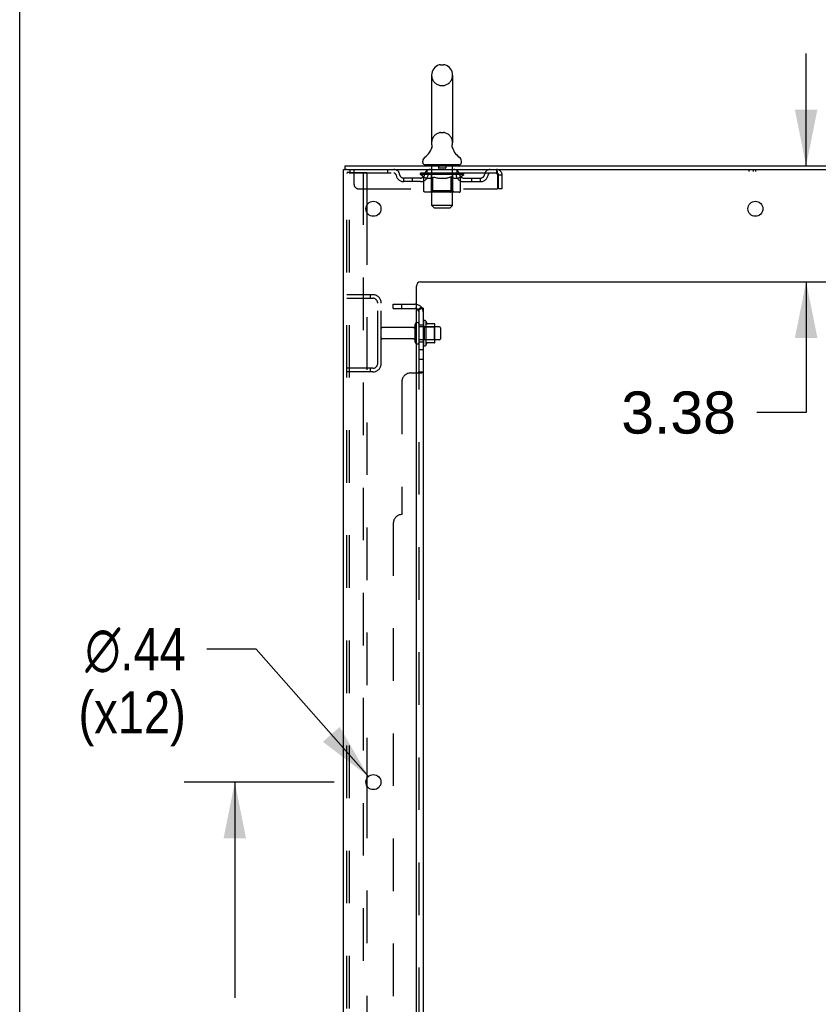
# Model space of a CAD drawing. Header units: inches. Extents: x 0 to 278, y 0 to 180.
# Tile 7 of 76: x 0 to 23, y 110 to 139. Entities that reach past the tile are written whole.
import ezdxf

# ---------------------------------------------------------------- set-up
doc = ezdxf.new("R2010")
doc.units = ezdxf.units.IN
doc.header["$LTSCALE"] = 15.310625
doc.header["$MEASUREMENT"] = 0
doc.linetypes.add('HIDDEN', pattern=[0.2, 0.1, -0.1])
doc.layers.get('0').update_dxf_attribs({"linetype": 'CONTINUOUS'})
for name, color, linetype in [('DEFAULT_2', 8, 'HIDDEN'), ('DIMENSIONS', 7, 'CONTINUOUS'), ('SUBPANEL', 7, 'CONTINUOUS'), ('WITNESSMARKS', 7, 'CONTINUOUS')]:
    doc.layers.add(name, color=color, linetype=linetype)
doc.styles.get("Standard").update_dxf_attribs({"font": 'arial.ttf'})
doc.styles.add('TEXTSTYLE_1', font='gdt', dxfattribs={"width": 0.8})
doc.dimstyles.new('DIMSTYLE_1', dxfattribs={"dimtxt": 1.228125, "dimasz": 1.6375, "dimexe": 0.09, "dimexo": 0.07, "dimgap": 0.0375, "dimtad": 0, "dimtih": 1, "dimtoh": 1, "dimzin": 4, "dimdsep": 46, "dimtxsty": 'Standard', "dimblk": '_FILLED', "dimblk1": '_FILLED', "dimblk2": '_FILLED', "dimcen": 0.09, "dimadec": 3, "dimazin": 1, "dimtfac": 1, "dimtdec": 3, "dimtofl": 0, "dimtmove": 0, "dimatfit": 3, "dimldrblk": '_FILLED', "dimfxl": 0, "dimtolj": 1, "dimtzin": 4, "dimarcsym": 0})
doc.dimstyles.new('DIMSTYLE_2', dxfattribs={"dimtxt": 1.228125, "dimasz": 1.6375, "dimexe": 0.09, "dimexo": 0.07, "dimgap": 0.09, "dimtad": 0, "dimtih": 1, "dimtoh": 1, "dimzin": 4, "dimdsep": 46, "dimtxsty": 'Standard', "dimblk": '_FILLED', "dimblk1": '_FILLED', "dimblk2": '_FILLED', "dimcen": 0.09, "dimadec": 3, "dimazin": 1, "dimtfac": 1, "dimtdec": 3, "dimtofl": 0, "dimtmove": 0, "dimatfit": 1, "dimldrblk": '_FILLED', "dimfxl": 0, "dimtolj": 1, "dimtzin": 4, "dimarcsym": 0})

# ---------------------------------------------------------------- blocks, each defined once
blk = doc.blocks.new('_FILLED')
at = {"color": 0, "linetype": 'ByBlock'}
blk.add_solid([(0, 0), (-1, 0.2), (-1, -0.2)], dxfattribs=at)
blk = doc.blocks.new('*D15')
at = {"layer": 'DIMENSIONS', "color": 2, "linetype": 'Continuous'}
for p, q in [((9.157, 116.876), (4.791, 116.876)), ((6.265, 116.876), (6.265, 110.597)), ((6.265, 100.176), (6.265, 106.299)), ((9.157, 100.176), (4.791, 100.176))]:
    blk.add_line(p, q, dxfattribs=at)
at = {"layer": 'DIMENSIONS', "color": 2, "linetype": 'Continuous', "xscale": 1.6375, "yscale": 1.6375, "zscale": 1.6375}
for p, rotation in [((6.265, 116.876), 90), ((6.265, 100.176), 270)]:
    blk.add_blockref('_FILLED', p, dxfattribs=dict(at, rotation=rotation))
at = {"layer": 'DIMENSIONS', "color": 2, "linetype": 'Continuous', "insert": (6.265, 109.983), "char_height": 1.2281, "width": 4.29159, "attachment_point": 2, "line_spacing_factor": 0.9}
blk.add_mtext('16.70\\Ptyp.', dxfattribs=at)
blk = doc.blocks.new('*D16')
at = {"layer": 'DIMENSIONS', "color": 2, "linetype": 'Continuous'}
for p, q in [((6.886, 120.748), (5.453, 120.748)), ((10.159, 117.04), (6.886, 120.748))]:
    blk.add_line(p, q, dxfattribs=at)
at = {"layer": 'DIMENSIONS', "color": 2, "linetype": 'Continuous', "xscale": 1.6375, "yscale": 1.6375, "zscale": 1.6375, "rotation": 311.4263223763}
blk.add_blockref('_FILLED', (10.159, 117.04), dxfattribs=at)
at = {"layer": 'DIMENSIONS', "color": 2, "linetype": 'Continuous', "insert": (4.839, 121.363), "char_height": 1.22812, "width": 4.0207, "attachment_point": 3, "line_spacing_factor": 0.9, "style": 'TEXTSTYLE_1'}
blk.add_mtext('{\\fgdt;n}\\fArial;.44\\P(x12)', dxfattribs=at)
blk = doc.blocks.new('*D17')
at = {"layer": 'DIMENSIONS', "color": 2, "linetype": 'Continuous'}
for p, q in [((22.907, 134.826), (22.907, 138.101)), ((22.907, 131.451), (22.907, 127.641)), ((22.907, 127.641), (21.474, 127.641))]:
    blk.add_line(p, q, dxfattribs=at)
at = {"layer": 'DIMENSIONS', "color": 2, "linetype": 'Continuous', "xscale": 1.6375, "yscale": 1.6375, "zscale": 1.6375}
for p, rotation in [((22.907, 134.826), 270), ((22.907, 131.451), 90)]:
    blk.add_blockref('_FILLED', p, dxfattribs=dict(at, rotation=rotation))
at = {"layer": 'DIMENSIONS', "color": 2, "linetype": 'Continuous', "insert": (20.86, 128.256), "char_height": 1.2281, "width": 3.3374, "attachment_point": 3, "line_spacing_factor": 0.9}
blk.add_mtext('3.38', dxfattribs=at)

msp = doc.modelspace()

# ---------------------------------------------------------------- linework, layer by layer
at = {"color": 7, "linetype": 'Continuous'}
for p, q in [((0, 0), (0, 180.125)), ((12.26, 137.771), (12.347, 137.771)), ((11.997, 137.471), (11.997, 135.496)), ((12.609, 137.471), (12.609, 135.496)), ((12.598, 135.407), (12.599, 135.412)), ((12.598, 135.402), (12.598, 135.407)), ((12.598, 135.397), (12.598, 135.402)), ((12.598, 135.392), (12.598, 135.397)), ((12.598, 135.387), (12.598, 135.392)), ((12.598, 135.382), (12.598, 135.387)), ((12.598, 135.377), (12.598, 135.382)), ((12.599, 135.372), (12.598, 135.377)), ((12.599, 135.412), (12.599, 135.417)), ((12.6, 135.422), (12.601, 135.426)), ((12.004, 135.353), (12.002, 135.348)), ((12.6, 135.367), (12.599, 135.372)), ((12.601, 135.363), (12.6, 135.368)), ((12.601, 135.363), (12.6, 135.367)), ((12.602, 135.359), (12.601, 135.363)), ((9.48, 134.722), (9.48, 134.826)), ((11.741, 134.925), (11.741, 134.964)), ((11.803, 134.856), (11.803, 134.826)), ((12.803, 134.856), (11.803, 134.856)), ((12.803, 134.856), (12.803, 134.826)), ((12.866, 134.925), (12.866, 134.964)), ((9.518, 134.722), (9.485, 134.722)), ((11.827, 130.307), (11.827, 129.595)), ((12.083, 130.228), (11.855, 130.228)), ((12.093, 129.695), (12.093, 130.206)), ((12.227, 130.138), (12.093, 130.138)), ((12.257, 130.108), (12.257, 129.793)), ((12.083, 129.673), (11.855, 129.673)), ((12.227, 129.763), (12.093, 129.763))]:
    msp.add_line(p, q, dxfattribs=at)
at = {"color": 3, "linetype": 'Continuous'}
for p, q in [((9.48, 134.826), (33.182, 134.826)), ((9.428, 48.93), (9.428, 134.722)), ((9.428, 134.722), (9.485, 134.722)), ((9.518, 134.722), (33.182, 134.722)), ((10.108, 133.673), (10.108, 133.478)), ((11.678, 131.451), (29.553, 131.451)), ((11.553, 50.951), (11.553, 131.326)), ((10.108, 116.973), (10.108, 116.778))]:
    msp.add_line(p, q, dxfattribs=at)
at = {"color": 7, "linetype": 'Continuous'}
for points in [[(12.005, 135.426), (12.006, 135.422), (12.007, 135.417), (12.008, 135.412), (12.009, 135.407), (12.009, 135.402), (12.009, 135.397), (12.009, 135.392), (12.009, 135.387), (12.009, 135.382), (12.008, 135.378), (12.008, 135.373), (12.007, 135.368), (12.006, 135.363), (12.005, 135.358), (12.004, 135.353)], [(12.599, 135.417), (12.6, 135.422), (12.601, 135.426)]]:
    msp.add_lwpolyline(points, dxfattribs=at)
at = {"color": 3, "linetype": 'Continuous'}
for centre in [(10.303, 133.576), (21.428, 133.576), (10.303, 116.876)]:
    msp.add_circle(centre, 0.219, dxfattribs=at)
at = {"color": 7, "linetype": 'Continuous'}
for centre, radius, start, end in [((12.303, 137.471), 0.306, 105.6303, 180), ((12.26, 137.627), 0.144, 90, 105.6303), ((12.347, 137.627), 0.144, 74.3697, 90), ((12.303, 137.471), 0.306, 0, 74.3697), ((11.505, 135.512), 0.523, 304.6624, 347.2389), ((12.303, 135.496), 0.306, 180, 193.2053), ((13.101, 135.512), 0.523, 192.7611, 235.3376), ((12.303, 135.496), 0.306, 346.7947, 360), ((11.885, 134.964), 0.144, 124.6624, 180), ((11.81, 134.925), 0.069, 180, 265), ((12.797, 134.925), 0.069, 275, 360), ((12.722, 134.964), 0.144, 360, 55.3376), ((11.577, 130.208), 0.055, 360, 115.9094), ((11.796, 130.285), 0.0384, 34.4497, 180), ((11.227, 129.951), 0.698, 23.9679, 30.6631), ((11.874, 130.238), 0.01, 203.9679, 270), ((12.083, 130.218), 0.01, 5.1938, 90), ((11.952, 130.206), 0.141, 0, 5.2081), ((12.227, 130.108), 0.03, 360, 90), ((11.577, 129.693), 0.055, 244.0906, 0), ((11.227, 129.951), 0.698, 329.3369, 336.0321), ((11.874, 129.663), 0.01, 90, 156.0321), ((12.083, 129.683), 0.01, 270, 354.8062), ((11.952, 129.695), 0.141, 354.7919, 360), ((12.227, 129.793), 0.03, 270, 0), ((11.796, 129.617), 0.0384, 180, 325.5503)]:
    msp.add_arc(centre, radius, start, end, dxfattribs=at)
at = {"color": 3, "linetype": 'Continuous'}
msp.add_arc((11.678, 131.326), 0.125, 90, 180, dxfattribs=at)
at = {"layer": 'DEFAULT_2', "color": 8, "linetype": 'HIDDEN'}
for p, q in [((12.26, 137.171), (12.347, 137.171)), ((12.26, 135.796), (12.347, 135.796)), ((11.983, 134.856), (11.983, 134.826)), ((12.003, 133.675), (12.003, 134.826)), ((12.198, 134.846), (12.198, 134.766)), ((12.408, 134.846), (12.408, 134.766)), ((12.603, 133.675), (12.603, 134.826)), ((12.623, 134.856), (12.623, 134.826)), ((9.532, 49.043), (9.532, 134.608)), ((9.627, 134.638), (9.554, 134.638)), ((9.606, 49.043), (9.606, 134.608)), ((9.616, 134.722), (9.616, 134.618)), ((13.886, 134.618), (9.616, 134.618)), ((9.627, 134.638), (10.108, 134.638)), ((9.741, 134.284), (9.741, 134.722)), ((10.004, 134.638), (10.004, 49.013)), ((10.108, 134.638), (10.108, 133.673)), ((10.716, 134.722), (10.716, 134.618)), ((11.67, 134.571), (11.67, 134.618)), ((11.769, 134.501), (11.67, 134.571)), ((12.937, 134.571), (11.67, 134.571)), ((11.68, 134.611), (11.68, 134.618)), ((11.688, 134.608), (11.688, 134.611)), ((11.688, 134.608), (12.918, 134.608)), ((11.697, 134.608), (11.697, 134.611)), ((11.698, 134.608), (11.698, 134.611)), ((11.708, 134.611), (11.708, 134.618)), ((11.725, 134.608), (11.725, 134.611)), ((11.726, 134.608), (11.726, 134.611)), ((11.755, 134.611), (11.755, 134.618)), ((11.769, 134.608), (11.769, 134.611)), ((11.772, 134.608), (11.772, 134.611)), ((11.976, 134.611), (11.775, 134.611)), ((11.818, 134.611), (11.818, 134.618)), ((11.82, 134.608), (11.82, 134.611)), ((11.82, 134.608), (11.82, 134.611)), ((11.823, 134.608), (11.823, 134.611)), ((11.831, 134.608), (11.831, 134.611)), ((11.831, 134.608), (11.831, 134.611)), ((11.834, 134.608), (11.834, 134.611)), ((11.837, 134.608), (11.837, 134.612)), ((11.842, 134.608), (11.842, 134.611)), ((11.856, 134.608), (11.856, 134.611)), ((11.866, 134.618), (11.866, 134.722)), ((11.874, 134.608), (11.874, 134.611)), ((11.875, 134.608), (11.875, 134.613)), ((11.895, 134.608), (11.895, 134.611)), ((11.896, 134.611), (11.896, 134.618)), ((11.906, 134.608), (11.906, 134.611)), ((11.91, 134.608), (11.91, 134.611)), ((11.919, 134.608), (11.919, 134.611)), ((11.931, 134.608), (11.931, 134.615)), ((11.946, 134.608), (11.946, 134.611)), ((11.949, 134.608), (11.949, 134.611)), ((11.976, 134.608), (11.976, 134.611)), ((12.043, 134.611), (11.981, 134.611)), ((11.987, 134.611), (11.987, 134.618)), ((11.991, 134.099), (11.991, 134.568)), ((11.994, 134.608), (11.994, 134.611)), ((11.998, 134.608), (11.998, 134.611)), ((12.004, 134.608), (12.004, 134.616)), ((12.008, 134.608), (12.008, 134.611)), ((12.019, 134.608), (12.019, 134.611)), ((12.043, 134.608), (12.043, 134.611)), ((12.118, 134.611), (12.059, 134.611)), ((12.08, 134.608), (12.08, 134.611)), ((12.087, 134.611), (12.087, 134.618)), ((12.091, 134.608), (12.091, 134.611)), ((12.093, 134.608), (12.093, 134.617)), ((12.096, 134.608), (12.096, 134.611)), ((12.103, 134.608), (12.103, 134.611)), ((12.118, 134.608), (12.118, 134.611)), ((12.199, 134.611), (12.144, 134.611)), ((12.158, 134.608), (12.158, 134.611)), ((12.189, 134.611), (12.303, 134.618)), ((12.193, 134.611), (12.193, 134.618)), ((12.194, 134.618), (12.193, 134.618)), ((12.194, 134.611), (12.194, 134.618)), ((12.194, 134.608), (12.194, 134.611)), ((12.198, 134.608), (12.198, 134.611)), ((12.199, 134.608), (12.199, 134.611)), ((12.199, 134.608), (12.199, 134.611)), ((12.398, 134.756), (12.208, 134.756)), ((12.283, 134.611), (12.234, 134.611)), ((12.24, 134.608), (12.24, 134.611)), ((12.283, 134.608), (12.283, 134.611)), ((12.301, 134.611), (12.301, 134.611)), ((12.301, 134.608), (12.301, 134.611)), ((12.301, 134.608), (12.301, 134.611)), ((12.303, 134.611), (12.303, 134.618)), ((12.303, 134.618), (12.418, 134.611)), ((12.306, 134.608), (12.306, 134.611)), ((12.306, 134.608), (12.306, 134.611)), ((12.306, 134.611), (12.306, 134.611)), ((12.324, 134.608), (12.324, 134.611)), ((12.324, 134.611), (12.372, 134.611)), ((12.367, 134.608), (12.367, 134.611)), ((12.408, 134.608), (12.408, 134.611)), ((12.408, 134.608), (12.408, 134.611)), ((12.408, 134.611), (12.462, 134.611)), ((12.409, 134.608), (12.409, 134.611)), ((12.413, 134.611), (12.413, 134.618)), ((12.413, 134.611), (12.413, 134.618)), ((12.413, 134.618), (12.413, 134.618)), ((12.413, 134.608), (12.413, 134.611)), ((12.449, 134.608), (12.449, 134.611)), ((12.488, 134.608), (12.488, 134.611)), ((12.488, 134.611), (12.548, 134.611)), ((12.504, 134.608), (12.504, 134.611)), ((12.511, 134.608), (12.511, 134.611)), ((12.514, 134.608), (12.514, 134.617)), ((12.516, 134.608), (12.516, 134.611)), ((12.52, 134.611), (12.52, 134.618)), ((12.527, 134.608), (12.527, 134.611)), ((12.563, 134.608), (12.563, 134.611)), ((12.563, 134.611), (12.625, 134.611)), ((12.587, 134.608), (12.587, 134.611)), ((12.598, 134.608), (12.598, 134.611)), ((12.603, 134.608), (12.603, 134.616)), ((12.609, 134.608), (12.609, 134.611)), ((12.613, 134.608), (12.613, 134.611)), ((12.616, 134.099), (12.616, 134.568)), ((12.62, 134.611), (12.62, 134.618)), ((12.63, 134.608), (12.63, 134.611)), ((12.63, 134.611), (12.937, 134.611)), ((12.658, 134.608), (12.658, 134.611)), ((12.661, 134.608), (12.661, 134.611)), ((12.676, 134.608), (12.676, 134.615)), ((12.687, 134.608), (12.687, 134.611)), ((12.697, 134.608), (12.697, 134.611)), ((12.701, 134.608), (12.701, 134.611)), ((12.71, 134.611), (12.71, 134.618)), ((12.712, 134.608), (12.712, 134.611)), ((12.732, 134.608), (12.732, 134.613)), ((12.733, 134.608), (12.733, 134.611)), ((12.741, 134.618), (12.741, 134.722)), ((12.751, 134.608), (12.751, 134.611)), ((12.765, 134.608), (12.765, 134.611)), ((12.769, 134.608), (12.769, 134.612)), ((12.773, 134.608), (12.773, 134.611)), ((12.776, 134.608), (12.776, 134.611)), ((12.776, 134.608), (12.776, 134.611)), ((12.783, 134.608), (12.783, 134.611)), ((12.786, 134.608), (12.786, 134.611)), ((12.787, 134.608), (12.787, 134.611)), ((12.789, 134.611), (12.789, 134.618)), ((12.815, 134.614), (12.936, 134.615)), ((12.815, 134.611), (12.815, 134.614)), ((12.835, 134.608), (12.835, 134.611)), ((12.837, 134.608), (12.837, 134.611)), ((12.84, 134.503), (12.937, 134.571)), ((12.852, 134.611), (12.852, 134.618)), ((12.88, 134.608), (12.88, 134.611)), ((12.882, 134.608), (12.882, 134.611)), ((12.898, 134.611), (12.898, 134.618)), ((12.909, 134.608), (12.909, 134.611)), ((12.91, 134.608), (12.91, 134.611)), ((12.918, 134.608), (12.918, 134.611)), ((12.927, 134.611), (12.927, 134.618)), ((12.936, 134.611), (12.936, 134.615)), ((12.937, 134.571), (12.937, 134.611)), ((13.886, 134.722), (13.886, 134.618)), ((13.919, 134.555), (13.919, 134.159)), ((13.949, 134.159), (13.949, 134.555)), ((14.053, 134.555), (13.949, 134.555)), ((14.053, 134.159), (14.053, 134.555)), ((11.189, 134.367), (11.189, 134.471)), ((11.672, 134.471), (11.189, 134.471)), ((11.672, 134.367), (11.189, 134.367)), ((11.439, 134.367), (11.439, 134.471)), ((11.769, 134.096), (11.769, 134.501)), ((11.769, 134.501), (11.783, 134.492)), ((11.797, 134.484), (11.783, 134.492)), ((11.811, 134.476), (11.797, 134.484)), ((11.824, 134.47), (11.811, 134.476)), ((11.838, 134.464), (11.824, 134.47)), ((11.851, 134.459), (11.838, 134.464)), ((11.955, 134.459), (11.851, 134.459)), ((11.955, 134.459), (11.968, 134.464)), ((11.982, 134.47), (11.968, 134.464)), ((11.995, 134.476), (11.982, 134.47)), ((12.009, 134.484), (11.995, 134.476)), ((12.023, 134.492), (12.009, 134.484)), ((12.037, 134.502), (12.023, 134.492)), ((12.037, 134.096), (12.037, 134.502)), ((12.037, 134.502), (12.066, 134.492)), ((12.094, 134.484), (12.066, 134.492)), ((12.122, 134.476), (12.094, 134.484)), ((12.15, 134.47), (12.122, 134.476)), ((12.177, 134.464), (12.149, 134.47)), ((12.204, 134.459), (12.177, 134.464)), ((12.402, 134.459), (12.204, 134.459)), ((12.402, 134.459), (12.43, 134.464)), ((12.458, 134.47), (12.43, 134.464)), ((12.486, 134.477), (12.458, 134.47)), ((12.515, 134.484), (12.486, 134.476)), ((12.543, 134.493), (12.514, 134.484)), ((12.572, 134.503), (12.543, 134.493)), ((12.572, 134.096), (12.572, 134.503)), ((12.572, 134.503), (12.587, 134.493)), ((12.602, 134.484), (12.587, 134.493)), ((12.616, 134.476), (12.602, 134.484)), ((12.63, 134.47), (12.616, 134.476)), ((12.645, 134.464), (12.63, 134.47)), ((12.659, 134.459), (12.645, 134.464)), ((12.753, 134.459), (12.659, 134.459)), ((12.753, 134.459), (12.767, 134.464)), ((12.781, 134.47), (12.767, 134.464)), ((12.796, 134.476), (12.781, 134.47)), ((12.81, 134.484), (12.796, 134.476)), ((12.825, 134.493), (12.81, 134.484)), ((12.84, 134.503), (12.825, 134.493)), ((12.84, 134.096), (12.84, 134.503)), ((12.935, 134.471), (13.418, 134.471)), ((12.935, 134.367), (13.418, 134.367)), ((13.168, 134.367), (13.168, 134.471)), ((13.418, 134.367), (13.418, 134.471)), ((9.866, 134.159), (13.919, 134.159)), ((12.797, 134.059), (11.812, 134.059)), ((11.991, 134.099), (11.951, 134.059)), ((12.616, 134.099), (11.991, 134.099)), ((12.048, 134.064), (12.046, 134.066)), ((12.053, 134.06), (12.051, 134.062)), ((12.056, 134.06), (12.053, 134.06)), ((12.058, 134.059), (12.056, 134.06)), ((12.616, 134.099), (12.656, 134.059)), ((14.053, 134.159), (13.949, 134.159)), ((12.072, 133.606), (12.003, 133.675)), ((12.603, 133.675), (12.003, 133.675)), ((12.534, 133.606), (12.603, 133.675)), ((10.108, 133.478), (10.108, 116.973)), ((12.072, 133.606), (12.534, 133.606)), ((9.532, 131.076), (10.286, 131.076)), ((10.205, 131.076), (10.205, 130.972)), ((9.532, 130.972), (10.286, 130.972)), ((10.428, 129.072), (10.428, 130.829)), ((10.532, 129.072), (10.532, 130.829)), ((11.757, 130.285), (11.757, 129.617)), ((11.46, 130.116), (10.562, 130.116)), ((11.522, 129.693), (11.522, 130.208)), ((11.632, 129.693), (11.632, 130.208)), ((12.093, 130.138), (11.632, 130.138)), ((11.777, 130.134), (11.757, 130.154)), ((11.777, 130.134), (11.777, 129.767)), ((11.777, 130.134), (12.073, 130.134)), ((12.073, 130.134), (12.093, 130.154)), ((12.073, 130.134), (12.073, 129.767)), ((11.46, 129.786), (10.562, 129.786)), ((12.093, 129.763), (11.632, 129.763)), ((11.777, 129.767), (11.757, 129.747)), ((11.777, 129.767), (12.073, 129.767)), ((12.073, 129.767), (12.093, 129.747)), ((10.286, 128.93), (9.532, 128.93)), ((10.286, 128.826), (9.532, 128.826)), ((10.205, 128.93), (10.205, 128.826)), ((10.108, 116.778), (10.108, 100.273))]:
    msp.add_line(p, q, dxfattribs=at)
for points in [[(9.554, 134.638), (9.548, 134.637), (9.543, 134.634), (9.539, 134.629), (9.535, 134.623), (9.533, 134.616), (9.532, 134.608)], [(9.627, 134.638), (9.621, 134.637), (9.617, 134.634), (9.612, 134.629), (9.609, 134.623), (9.607, 134.616), (9.606, 134.608)], [(13.886, 134.722), (13.889, 134.721), (13.891, 134.718), (13.893, 134.712), (13.896, 134.705), (13.898, 134.696), (13.901, 134.685), (13.903, 134.673), (13.905, 134.659), (13.908, 134.644), (13.91, 134.627), (13.912, 134.61), (13.915, 134.592), (13.917, 134.573), (13.919, 134.555)], [(13.886, 134.618), (13.889, 134.617), (13.891, 134.616), (13.893, 134.614), (13.896, 134.611), (13.898, 134.608), (13.901, 134.604), (13.903, 134.599), (13.905, 134.594), (13.908, 134.588), (13.91, 134.582), (13.912, 134.576), (13.915, 134.569), (13.917, 134.562), (13.919, 134.555)], [(11.812, 134.059), (11.807, 134.06), (11.802, 134.06), (11.797, 134.062), (11.792, 134.064), (11.787, 134.066), (11.783, 134.069), (11.779, 134.073), (11.776, 134.077), (11.773, 134.081), (11.771, 134.086), (11.77, 134.091), (11.769, 134.096)], [(12.038, 134.086), (12.037, 134.091), (12.037, 134.096)], [(12.039, 134.081), (12.038, 134.086), (12.037, 134.091), (12.037, 134.096)], [(12.051, 134.062), (12.048, 134.064), (12.046, 134.066), (12.044, 134.069), (12.042, 134.073), (12.04, 134.077), (12.039, 134.081)], [(12.044, 134.069), (12.042, 134.073), (12.04, 134.077)], [(12.551, 134.059), (12.553, 134.06), (12.556, 134.06), (12.558, 134.062), (12.561, 134.064), (12.563, 134.066), (12.565, 134.069), (12.567, 134.073), (12.569, 134.077), (12.57, 134.081), (12.571, 134.086), (12.572, 134.091), (12.572, 134.096)], [(12.797, 134.059), (12.802, 134.06), (12.807, 134.06), (12.812, 134.062), (12.817, 134.064), (12.822, 134.066), (12.826, 134.069), (12.83, 134.073), (12.833, 134.077), (12.836, 134.081), (12.838, 134.086), (12.839, 134.091), (12.84, 134.096)]]:
    msp.add_lwpolyline(points, dxfattribs=at)
for centre, radius, start, end in [((12.303, 137.471), 0.306, 180, 254.3697), ((12.303, 137.471), 0.306, 285.6303, 360), ((12.26, 137.315), 0.144, 254.3697, 270), ((12.347, 137.315), 0.144, 270, 285.6303), ((12.303, 135.496), 0.306, 105.6303, 180), ((12.26, 135.652), 0.144, 90, 105.6303), ((12.347, 135.652), 0.144, 74.3697, 90), ((12.303, 135.496), 0.306, 0, 74.3697), ((11.81, 134.925), 0.069, 265, 270), ((11.973, 134.826), 0.03, 0, 90), ((12.188, 134.846), 0.01, 0, 90), ((12.418, 134.846), 0.01, 90, 180), ((12.633, 134.826), 0.03, 90, 180), ((12.797, 134.925), 0.069, 270, 275), ((10.9, 134.555), 0.167, 8.0716, 90), ((10.9, 134.555), 0.0625, 7.9863, 90), ((11.189, 134.596), 0.229, 187.9863, 270), ((11.189, 134.596), 0.125, 188.0716, 270), ((11.672, 134.596), 0.125, 270, 351.9284), ((11.672, 134.596), 0.229, 270, 352.0137), ((11.961, 134.555), 0.167, 90, 171.9284), ((11.96, 134.555), 0.0625, 90, 172.0137), ((11.951, 134.568), 0.0398, 0, 90), ((12.208, 134.766), 0.01, 180, 270), ((12.398, 134.766), 0.01, 270, 360), ((12.656, 134.568), 0.0398, 90, 180), ((12.646, 134.555), 0.167, 8.0716, 90), ((12.646, 134.555), 0.0625, 7.9863, 90), ((12.935, 134.596), 0.229, 187.9863, 270), ((12.935, 134.596), 0.125, 188.0716, 270), ((13.418, 134.596), 0.125, 270, 351.9284), ((13.418, 134.596), 0.229, 270, 352.0137), ((13.707, 134.555), 0.167, 90, 171.9284), ((13.707, 134.555), 0.0625, 90, 172.0137), ((13.886, 134.555), 0.167, 0, 90), ((13.886, 134.555), 0.063, 0, 90), ((9.866, 134.284), 0.125, 180, 270), ((10.286, 130.829), 0.246, 0, 90), ((10.286, 130.829), 0.142, 0, 90), ((11.577, 130.208), 0.055, 115.9094, 180), ((10.562, 130.086), 0.03, 90, 180), ((11.46, 130.178), 0.0625, 270, 360), ((10.562, 129.816), 0.03, 180, 270), ((11.46, 129.723), 0.0625, 0, 90), ((11.577, 129.693), 0.055, 180, 244.0906), ((10.286, 129.072), 0.246, 270, 360), ((10.286, 129.072), 0.142, 270, 360)]:
    msp.add_arc(centre, radius, start, end, dxfattribs=at)
for centre, major_axis, ratio, start_param, end_param in [((12.303, 134.618), (0.633, 0.007), 0.05963, 2.96643, 3.140963), ((11.65, 134.606), (0.198, 0), 0.060556, 0.430652, 1.470503), ((12.303, 134.618), (0.633, 0), 0.060556, -3.141593, -2.96706), ((11.65, 134.599), (0.198, 0.002), 0.05963, 1.376596, 1.469874), ((12.303, 134.618), (0.633, 0.013), 0.05688, 2.791345, 2.965878), ((11.626, 134.606), (0.198, 0.002), 0.05963, 0.25549, 1.295341), ((11.694, 134.606), (0.198, -0.002), 0.05963, 0.605815, 1.645666), ((12.303, 134.618), (0.633, -0.007), 0.05963, -2.96643, -2.791898), ((11.694, 134.599), (0.198, 0), 0.060556, 1.551758, 1.645036), ((11.626, 134.599), (0.198, 0.004), 0.05688, 1.20151, 1.294789), ((11.696, 134.601), (0.164, 0.002), 0.05963, 1.065228, 1.614276), ((11.676, 134.601), (0.164, 0.003), 0.05688, 0.890143, 1.43919), ((11.734, 134.601), (0.164, 0), 0.060556, 1.240391, 1.789438), ((12.303, 134.618), (0.633, 0.019), 0.052395, 2.616403, 2.790936), ((11.622, 134.606), (0.198, 0.004), 0.05688, 0.080405, 1.120256), ((11.757, 134.606), (0.198, -0.004), 0.05688, 0.7809, 1.820751), ((12.303, 134.618), (0.633, -0.013), 0.05688, -2.791345, -2.616812), ((11.757, 134.599), (0.198, -0.002), 0.05963, 1.72692, 1.820198), ((11.622, 134.599), (0.198, 0.006), 0.052395, 1.026568, 1.119847), ((11.675, 134.601), (0.164, 0.005), 0.052395, 0.715201, 1.264248), ((11.789, 134.601), (0.164, -0.002), 0.05963, 1.415553, 1.9646), ((12.303, 134.618), (0.633, 0.025), 0.046319, 2.441654, 2.616187), ((11.836, 134.606), (0.198, -0.006), 0.052395, 0.955842, 1.995693), ((11.639, 134.606), (0.198, 0.006), 0.052395, -0.094537, 0.945314), ((12.303, 134.618), (0.633, -0.019), 0.052395, -2.616403, -2.44187), ((11.836, 134.599), (0.198, -0.004), 0.05688, 1.902006, 1.995284), ((11.639, 134.599), (0.198, 0.008), 0.046319, 0.851819, 0.945098), ((11.694, 134.601), (0.164, 0.006), 0.046319, 0.540452, 1.089499), ((11.86, 134.601), (0.164, -0.003), 0.05688, 1.590638, 2.139686), ((12.303, 134.618), (0.633, 0.029), 0.038841, 2.267123, 2.441656), ((11.93, 134.606), (0.198, -0.008), 0.046319, 1.130591, 2.170442), ((11.676, 134.606), (0.198, 0.008), 0.046319, -0.269286, 0.770565), ((12.303, 134.618), (0.633, -0.025), 0.046319, -2.441654, -2.267121), ((11.93, 134.599), (0.198, -0.006), 0.052395, 2.076947, 2.170226), ((11.676, 134.599), (0.198, 0.009), 0.038841, 0.677289, 0.770567), ((11.731, 134.601), (0.164, 0.008), 0.038841, 0.365921, 0.914969), ((11.945, 134.601), (0.164, -0.005), 0.052395, 1.76558, 2.314627), ((12.303, 134.618), (0.633, 0.033), 0.030195, 2.09281, 2.267343), ((12.035, 134.606), (0.198, -0.009), 0.038841, 1.305122, 2.344973), ((11.733, 134.606), (0.198, 0.009), 0.038841, -0.443817, 0.596034), ((12.303, 134.618), (0.633, -0.029), 0.038841, -2.267123, -2.092591), ((12.035, 134.599), (0.198, -0.008), 0.046319, 2.251696, 2.344975), ((11.733, 134.599), (0.198, 0.01), 0.030195, 0.502975, 0.596254), ((11.785, 134.601), (0.164, 0.009), 0.030195, 0.191608, 0.740655), ((12.041, 134.601), (0.164, -0.006), 0.046319, 1.940329, 2.489376), ((11.806, 134.606), (0.198, 0.01), 0.030195, -0.61813, 0.421721), ((12.303, 134.618), (0.633, 0.036), 0.020645, 1.918687, 2.09322), ((12.148, 134.606), (0.198, -0.01), 0.030195, 1.479435, 2.519286), ((12.303, 134.618), (0.633, -0.033), 0.030195, -2.09281, -1.918277), ((12.148, 134.599), (0.198, -0.009), 0.038841, 2.426227, 2.519505), ((11.806, 134.599), (0.198, 0.011), 0.020645, 0.328852, 0.422131), ((11.855, 134.601), (0.164, 0.009), 0.020645, 0.017485, 0.566532), ((12.144, 134.601), (0.164, -0.008), 0.038841, 2.11486, 2.663907), ((11.895, 134.606), (0.198, 0.011), 0.020645, -0.792253, 0.247598), ((12.303, 134.618), (0.633, 0.038), 0.010478, 1.744704, 1.919237), ((12.265, 134.606), (0.198, -0.011), 0.020645, 1.653558, 2.693409), ((12.303, 134.618), (0.633, -0.036), 0.020645, -1.918687, -1.744154), ((12.265, 134.599), (0.198, -0.01), 0.030195, 2.60054, 2.693819), ((11.895, 134.599), (0.198, 0.012), 0.010478, 0.154869, 0.248148), ((11.939, 134.601), (0.164, 0.01), 0.010478, 6.126688, 6.675735), ((12.252, 134.601), (0.164, -0.009), 0.030195, 2.289173, 2.83822), ((11.996, 134.606), (0.198, 0.012), 0.010478, -0.966236, -0.000846), ((12.384, 134.606), (0.198, -0.012), 0.010478, 1.827541, 2.867392), ((12.303, 134.618), (0.633, -0.038), 0.010478, -1.744704, -1.570171), ((12.384, 134.599), (0.198, -0.011), 0.020645, 2.774664, 2.867942), ((12.362, 134.601), (0.164, -0.009), 0.020645, 2.463296, 3.012344), ((12.223, 134.606), (0.198, 0.012), 0.010478, 0.274201, 1.314052), ((12.137, 134.601), (0.164, 0.01), 0.010478, -0.000483, 0.504314), ((12.106, 134.599), (0.198, 0.012), 0.010478, 0.099668, 0.192946), ((12.303, 134.618), (0.633, 0.038), 0.010478, -1.571421, -1.396888), ((12.501, 134.599), (0.198, -0.012), 0.010478, 2.948646, 3.041925), ((12.47, 134.601), (0.164, -0.01), 0.010478, 2.637279, 3.142076), ((12.342, 134.606), (0.198, 0.011), 0.020645, 0.448184, 1.488034), ((12.245, 134.601), (0.164, 0.009), 0.020645, 0.129249, 0.678296), ((12.223, 134.599), (0.198, 0.011), 0.020645, 0.273651, 0.366929), ((12.611, 134.606), (0.198, -0.012), 0.010478, -3.140747, -2.175357), ((12.303, 134.618), (0.633, 0.036), 0.020645, -1.397439, -1.222906), ((12.303, 134.618), (0.633, -0.038), 0.010478, 1.222355, 1.396888), ((12.459, 134.606), (0.198, 0.01), 0.030195, 0.622307, 1.662158), ((12.354, 134.601), (0.164, 0.009), 0.030195, 0.303372, 0.852419), ((12.668, 134.601), (0.164, -0.01), 0.010478, 2.749043, 3.29809), ((12.712, 134.606), (0.198, -0.011), 0.020645, 2.893995, 3.933846), ((12.342, 134.599), (0.198, 0.01), 0.030195, 0.447774, 0.541052), ((12.712, 134.599), (0.198, -0.012), 0.010478, 2.893445, 2.986723), ((12.303, 134.618), (0.633, 0.033), 0.030195, -1.223315, -1.048783), ((12.303, 134.618), (0.633, -0.036), 0.020645, 1.048373, 1.222906), ((12.572, 134.606), (0.198, 0.009), 0.038841, 0.79662, 1.836471), ((12.463, 134.601), (0.164, 0.008), 0.038841, 0.477686, 1.026733), ((12.752, 134.601), (0.164, -0.009), 0.020645, 2.57506, 3.124108), ((12.801, 134.606), (0.198, -0.01), 0.030195, 2.719872, 3.759723), ((12.677, 134.606), (0.198, 0.008), 0.046319, 0.971151, 2.011002), ((12.459, 134.599), (0.198, 0.009), 0.038841, 0.622087, 0.715366), ((12.801, 134.599), (0.198, -0.011), 0.020645, 2.719462, 2.812741), ((12.303, 134.618), (0.633, 0.029), 0.038841, -1.049002, -0.874469), ((12.303, 134.618), (0.633, -0.033), 0.030195, 0.87425, 1.048783), ((12.566, 134.601), (0.164, 0.006), 0.046319, 0.652216, 1.201263), ((12.77, 134.606), (0.198, 0.006), 0.052395, 1.1459, 2.185751), ((12.822, 134.601), (0.164, -0.009), 0.030195, 2.400937, 2.949985), ((12.874, 134.606), (0.198, -0.009), 0.038841, 2.545558, 3.585409), ((12.662, 134.601), (0.164, 0.005), 0.052395, 0.826965, 1.376012), ((12.572, 134.599), (0.198, 0.008), 0.046319, 0.796618, 0.889896), ((12.874, 134.599), (0.198, -0.01), 0.030195, 2.545339, 2.638617), ((12.85, 134.606), (0.198, 0.004), 0.05688, 1.320842, 2.360692), ((12.303, 134.618), (0.633, 0.025), 0.046319, -0.874471, -0.699939), ((12.303, 134.618), (0.633, -0.029), 0.038841, 0.699936, 0.874469), ((12.93, 134.606), (0.198, -0.008), 0.046319, 2.371028, 3.410879), ((12.876, 134.601), (0.164, -0.008), 0.038841, 2.226624, 2.775671), ((12.912, 134.606), (0.198, 0.002), 0.05963, 1.495927, 2.535778), ((12.746, 134.601), (0.164, 0.003), 0.05688, 1.001907, 1.550954), ((12.968, 134.606), (0.198, -0.006), 0.052395, 2.196279, 3.23613), ((12.913, 134.601), (0.164, -0.006), 0.046319, 2.052093, 2.601141), ((12.677, 134.599), (0.198, 0.006), 0.052395, 0.971367, 1.064645), ((12.956, 134.606), (0.198, 0), 0.060556, 2.364024, 2.71094), ((12.93, 134.599), (0.198, -0.009), 0.038841, 2.371026, 2.464304), ((12.985, 134.606), (0.198, -0.004), 0.05688, 2.021337, 3.061188), ((12.303, 134.618), (0.633, 0.019), 0.052395, -0.699723, -0.52519), ((12.303, 134.618), (0.633, -0.025), 0.046319, 0.525406, 0.699939), ((12.981, 134.606), (0.198, -0.002), 0.05963, 1.846251, 2.886102), ((12.817, 134.601), (0.164, 0.002), 0.05963, 1.176993, 1.72604), ((12.932, 134.601), (0.164, -0.005), 0.052395, 1.877344, 2.426392), ((12.873, 134.601), (0.164, 0), 0.060556, 1.352155, 1.901202), ((12.931, 134.601), (0.164, -0.003), 0.05688, 1.702402, 2.25145), ((12.911, 134.601), (0.164, -0.002), 0.05963, 1.527317, 2.076364), ((12.77, 134.599), (0.198, 0.004), 0.05688, 1.146309, 1.239587), ((12.968, 134.599), (0.198, -0.008), 0.046319, 2.196495, 2.289773), ((12.303, 134.618), (0.633, 0.013), 0.05688, -0.524781, -0.350248), ((12.303, 134.618), (0.633, -0.019), 0.052395, 0.350657, 0.52519), ((12.956, 134.599), (0.198, -0.002), 0.05963, 1.764997, 1.971333), ((12.85, 134.599), (0.198, 0.002), 0.05963, 1.321394, 1.414673), ((12.985, 134.599), (0.198, -0.006), 0.052395, 2.021746, 2.115024), ((12.303, 134.618), (0.633, 0.007), 0.05963, -0.349695, -0.175162), ((12.303, 134.618), (0.633, -0.013), 0.05688, 0.175715, 0.350248), ((12.912, 134.599), (0.198, 0), 0.060556, 1.496556, 1.589835), ((12.981, 134.599), (0.198, -0.004), 0.05688, 1.846804, 1.940083), ((12.303, 134.618), (0.633, -0.007), 0.05963, 6.27665, 6.458348), ((12.303, 134.618), (0.633, 0), 0.060556, -0.174533, -0.058352)]:
    msp.add_ellipse(centre, major_axis=major_axis, ratio=ratio, start_param=start_param, end_param=end_param, dxfattribs=at)
at = {"layer": 'SUBPANEL', "color": 8, "linetype": 'HIDDEN'}
for p, q in [((10.882, 130.669), (10.882, 130.794)), ((10.882, 130.794), (11.52, 130.794)), ((11.132, 130.669), (11.132, 130.794)), ((10.882, 130.669), (11.52, 130.669)), ((11.657, 130.669), (11.607, 130.629)), ((11.628, 130.647), (11.628, 130.646)), ((11.632, 130.668), (11.632, 130.669)), ((11.692, 130.67), (11.689, 130.669)), ((11.692, 130.67), (11.692, 130.67)), ((11.692, 130.67), (11.692, 130.67)), ((11.632, 130.201), (11.757, 130.201)), ((11.632, 129.701), (11.757, 129.701)), ((11.632, 129.473), (11.757, 129.473)), ((11.632, 129.192), (11.757, 129.192)), ((11.382, 128.794), (11.553, 128.794)), ((11.632, 128.828), (11.632, 128.83)), ((11.632, 54.822), (11.632, 128.83)), ((11.632, 128.827), (11.632, 128.828)), ((11.706, 128.796), (11.708, 128.798)), ((11.757, 128.828), (11.757, 128.83)), ((11.132, 128.544), (11.132, 124.669)), ((10.882, 124.419), (10.882, 59.232))]:
    msp.add_line(p, q, dxfattribs=at)
at = {"layer": 'SUBPANEL', "color": 7, "linetype": 'Continuous'}
for p, q in [((11.632, 128.83), (11.632, 130.669)), ((11.632, 130.669), (11.757, 130.669)), ((11.703, 130.708), (11.657, 130.669)), ((11.632, 128.83), (11.757, 128.83))]:
    msp.add_line(p, q, dxfattribs=at)
at = {"layer": 'SUBPANEL', "color": 3, "linetype": 'Continuous'}
for p, q in [((11.757, 52.982), (11.757, 130.669)), ((11.553, 128.794), (11.703, 128.794))]:
    msp.add_line(p, q, dxfattribs=at)
at = {"layer": 'SUBPANEL', "color": 7, "linetype": 'Continuous'}
for points in [[(11.607, 130.629), (11.606, 130.629), (11.606, 130.63), (11.606, 130.631), (11.607, 130.632), (11.607, 130.633), (11.608, 130.635), (11.61, 130.636), (11.611, 130.638), (11.613, 130.64), (11.614, 130.642)], [(11.614, 130.642), (11.618, 130.646), (11.62, 130.648), (11.622, 130.651), (11.624, 130.653), (11.626, 130.656), (11.628, 130.658)], [(11.628, 130.658), (11.63, 130.661), (11.631, 130.663), (11.632, 130.666), (11.632, 130.668)], [(11.607, 128.794), (11.606, 128.796), (11.606, 128.798), (11.606, 128.8), (11.607, 128.802), (11.607, 128.804), (11.608, 128.805), (11.61, 128.807), (11.611, 128.809), (11.613, 128.81), (11.614, 128.811), (11.616, 128.813), (11.618, 128.814)], [(11.618, 128.814), (11.622, 128.817), (11.624, 128.819), (11.626, 128.82), (11.628, 128.822), (11.63, 128.823), (11.631, 128.825), (11.632, 128.827), (11.632, 128.828), (11.632, 128.83)]]:
    msp.add_lwpolyline(points, dxfattribs=at)
at = {"layer": 'SUBPANEL', "color": 8, "linetype": 'HIDDEN'}
for points in [[(11.628, 130.646), (11.628, 130.647), (11.629, 130.647), (11.629, 130.647), (11.629, 130.647), (11.63, 130.647), (11.63, 130.648), (11.631, 130.648), (11.632, 130.648), (11.632, 130.649), (11.633, 130.649), (11.633, 130.649), (11.634, 130.65), (11.635, 130.65), (11.635, 130.651), (11.636, 130.651), (11.637, 130.651), (11.638, 130.652), (11.638, 130.652), (11.639, 130.652), (11.64, 130.653), (11.641, 130.653), (11.641, 130.654), (11.642, 130.654), (11.643, 130.654), (11.644, 130.655), (11.645, 130.655), (11.646, 130.656), (11.646, 130.656), (11.647, 130.656), (11.648, 130.657), (11.649, 130.657), (11.65, 130.657), (11.651, 130.658), (11.652, 130.658), (11.653, 130.659), (11.654, 130.659), (11.655, 130.659), (11.656, 130.66), (11.657, 130.66), (11.658, 130.661), (11.659, 130.661), (11.66, 130.661), (11.661, 130.662), (11.662, 130.662), (11.663, 130.662), (11.664, 130.663), (11.665, 130.663), (11.666, 130.664), (11.667, 130.664), (11.668, 130.664), (11.669, 130.664), (11.671, 130.665), (11.672, 130.665), (11.673, 130.665), (11.674, 130.666), (11.675, 130.666), (11.675, 130.666), (11.676, 130.666), (11.677, 130.667), (11.678, 130.667), (11.679, 130.667), (11.68, 130.667), (11.681, 130.668), (11.682, 130.668), (11.683, 130.668), (11.684, 130.668), (11.685, 130.668), (11.685, 130.669), (11.686, 130.669), (11.687, 130.669), (11.688, 130.669), (11.689, 130.669), (11.689, 130.669), (11.69, 130.669), (11.691, 130.669), (11.691, 130.669), (11.692, 130.67), (11.692, 130.67)], [(11.632, 130.649), (11.632, 130.649), (11.631, 130.649), (11.631, 130.648), (11.63, 130.648), (11.63, 130.647), (11.629, 130.647), (11.629, 130.647), (11.629, 130.647), (11.628, 130.647), (11.628, 130.647)], [(11.69, 130.67), (11.69, 130.669), (11.689, 130.669)], [(11.692, 130.67), (11.692, 130.67), (11.692, 130.67), (11.692, 130.67), (11.691, 130.67), (11.691, 130.67)], [(11.607, 128.794), (11.606, 128.796), (11.606, 128.798), (11.606, 128.8), (11.607, 128.802), (11.607, 128.804), (11.608, 128.805), (11.61, 128.807), (11.611, 128.809), (11.613, 128.81), (11.614, 128.811)], [(11.626, 128.82), (11.628, 128.822), (11.63, 128.823), (11.631, 128.825)], [(11.748, 128.817), (11.751, 128.819), (11.753, 128.821), (11.755, 128.823), (11.756, 128.825), (11.757, 128.827)]]:
    msp.add_lwpolyline(points, dxfattribs=at)
at = {"layer": 'SUBPANEL', "color": 3, "linetype": 'Continuous'}
for points in [[(11.703, 130.708), (11.706, 130.706), (11.708, 130.703), (11.712, 130.701), (11.715, 130.699), (11.719, 130.697), (11.723, 130.695), (11.727, 130.693), (11.735, 130.69)], [(11.735, 130.69), (11.738, 130.688), (11.742, 130.687), (11.745, 130.685), (11.748, 130.683), (11.751, 130.681), (11.753, 130.679), (11.755, 130.677), (11.756, 130.675), (11.757, 130.673), (11.757, 130.671), (11.757, 130.669)], [(11.703, 128.794), (11.706, 128.796), (11.708, 128.798), (11.712, 128.8), (11.715, 128.801), (11.719, 128.803), (11.723, 128.805)], [(11.723, 128.805), (11.731, 128.808), (11.735, 128.81), (11.738, 128.812), (11.742, 128.813), (11.745, 128.815), (11.748, 128.817), (11.751, 128.819), (11.753, 128.821), (11.755, 128.823), (11.756, 128.825), (11.757, 128.827), (11.757, 128.828), (11.757, 128.83)]]:
    msp.add_lwpolyline(points, dxfattribs=at)
at = {"layer": 'SUBPANEL', "color": 8, "linetype": 'HIDDEN'}
for centre, radius, start, end in [((11.52, 130.557), 0.237, 81.9946, 90), ((11.52, 130.557), 0.112, 72.8585, 90), ((11.52, 130.557), 0.237, 0, 39.4342), ((11.382, 128.544), 0.25, 90, 180), ((11.132, 124.419), 0.25, 90, 180)]:
    msp.add_arc(centre, radius, start, end, dxfattribs=at)
at = {"layer": 'SUBPANEL', "color": 3, "linetype": 'Continuous'}
msp.add_arc((11.52, 130.557), 0.237, 39.4342, 81.9946, dxfattribs=at)
at = {"layer": 'SUBPANEL', "color": 7, "linetype": 'Continuous'}
msp.add_arc((11.52, 130.557), 0.112, 0, 72.8585, dxfattribs=at)
at = {"layer": 'WITNESSMARKS', "color": 40, "linetype": 'Continuous'}
for p, q in [((21.241, 134.722), (21.241, 134.659)), ((21.366, 134.722), (21.366, 134.659)), ((21.428, 134.722), (21.428, 134.659))]:
    msp.add_line(p, q, dxfattribs=at)

# ---------------------------------------------------------------- dimensions: what is measured, and where the dimension line sits
at = {"layer": 'DIMENSIONS', "color": 2, "linetype": 'Continuous'}
dim = msp.add_linear_dim(base=(22.907015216, 131.450732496), p1=(9.540397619, 134.825732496), p2=(11.678397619, 131.450732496), angle=270, dimstyle='DIMSTYLE_1', dxfattribs=at)
dim.commit()
dim.dimension.update_dxf_attribs({"geometry": '*D17', "text_midpoint": (19.187564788, 127.634595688), "dimtype": 160})
dim = msp.add_diameter_dim_2p(p1=(10.159, 117.04), p2=(10.448, 116.712), text='%%c<>\\P(x12)', dimstyle='DIMSTYLE_2', override={"dimpost": '<>'}, dxfattribs=at)
dim.commit()
dim.dimension.update_dxf_attribs({"geometry": '*D16', "text_midpoint": (2.829, 119.827), "dimtype": 163})
dim = msp.add_linear_dim(base=(6.265, 100.176), p1=(9.227, 116.876), p2=(9.227, 100.176), angle=270, text='<>\\Ptyp.', dimstyle='DIMSTYLE_1', dxfattribs=at)
dim.commit()
dim.dimension.update_dxf_attribs({"geometry": '*D15', "text_midpoint": (6.265, 108.448), "dimtype": 160})

doc.saveas('drawing.dxf')
